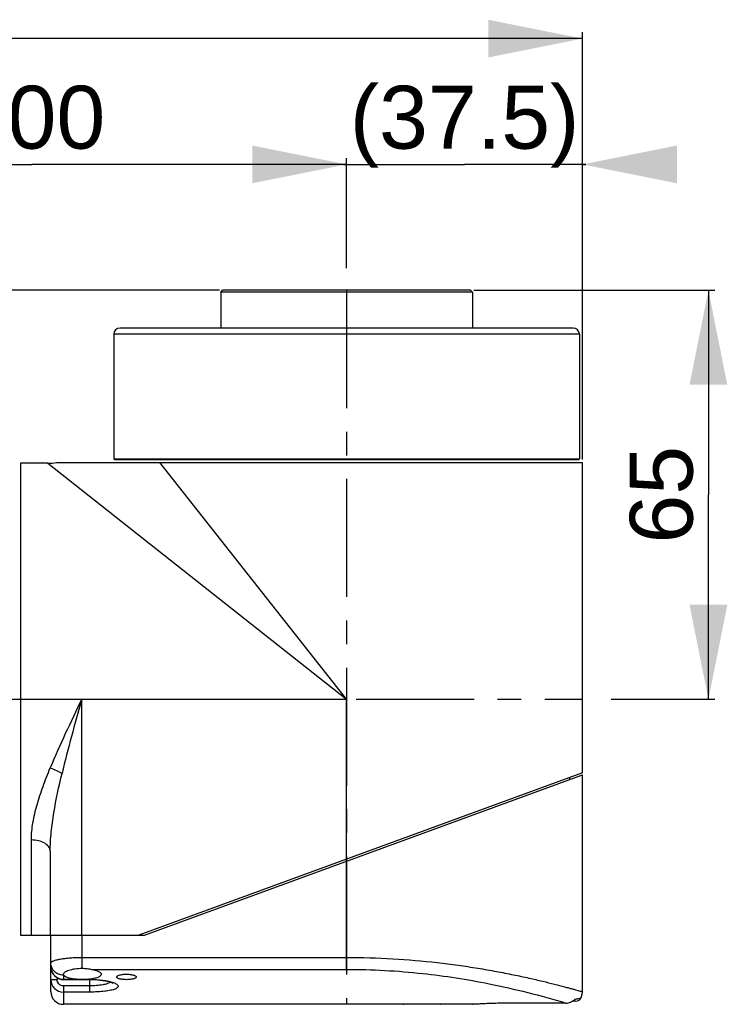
# Model space of a CAD drawing. Header units: millimetres. Extents: x 12 to 2508, y 25 to 1770.
# Tile 28 of 54: x 1638 to 1750, y 1211 to 1368. Entities that reach past the tile are written whole.
import ezdxf

# ---------------------------------------------------------------- set-up
doc = ezdxf.new("R2010")
doc.units = ezdxf.units.MM
doc.linetypes.add('CENTER', pattern=[0.6, 0.375, -0.075, 0.075, -0.075])
for name, color, linetype in [('COVER_S_PBL30', 7, 'Continuous'), ('FLANGE_E_PBL3', 7, 'Continuous'), ('HOLDER_S_PBL18', 7, 'Continuous'), ('MODULE_S_ABL17', 7, 'Continuous'), ('new_view_6_VBL0', 7, 'Continuous')]:
    doc.layers.add(name, color=color, linetype=linetype)
doc.styles.get("Standard").update_dxf_attribs({"font": 'arial.ttf'})
doc.dimstyles.new('DIMSTYLE_4', dxfattribs={"dimtxt": 10, "dimasz": 15, "dimexe": 1, "dimexo": 0.5, "dimgap": 2.5, "dimtad": 1, "dimdsep": 46, "dimtxsty": 'Standard', "dimblk": '_FILLED', "dimblk1": '_FILLED', "dimblk2": '_FILLED', "dimcen": 0.09, "dimclrt": 134, "dimazin": 2, "dimtp": 0.5, "dimtm": 0.5, "dimtfac": 1, "dimtofl": 0, "dimtmove": 0, "dimatfit": 3, "dimldrblk": '_FILLED', "dimfxl": 1, "dimtolj": 1, "dimarcsym": 0})
doc.dimstyles.new('DIMSTYLE_5', dxfattribs={"dimtxt": 10, "dimasz": 15, "dimexe": 1, "dimexo": 0.5, "dimgap": 2.5, "dimtad": 1, "dimdec": 0, "dimdsep": 46, "dimtxsty": 'Standard', "dimblk": '_FILLED', "dimblk1": '_FILLED', "dimblk2": '_FILLED', "dimcen": 0.09, "dimclrt": 134, "dimazin": 2, "dimtp": 0.8, "dimtm": 0.8, "dimtfac": 1, "dimtdec": 0, "dimtofl": 0, "dimtmove": 0, "dimatfit": 3, "dimldrblk": '_FILLED', "dimfxl": 1, "dimtolj": 1, "dimarcsym": 0})
doc.dimstyles.new('DIMSTYLE_6', dxfattribs={"dimtxt": 10, "dimasz": 15, "dimexe": 1, "dimexo": 0.5, "dimgap": 2.5, "dimtad": 1, "dimdsep": 46, "dimtxsty": 'Standard', "dimblk": '_FILLED', "dimblk1": '_FILLED', "dimblk2": '_FILLED', "dimcen": 0.09, "dimclrt": 134, "dimazin": 2, "dimtp": 0.3, "dimtm": 0.3, "dimtfac": 1, "dimtofl": 0, "dimtmove": 0, "dimatfit": 3, "dimldrblk": '_FILLED', "dimfxl": 1, "dimtolj": 1, "dimarcsym": 0})
doc.dimstyles.new('DIMSTYLE_7', dxfattribs={"dimtxt": 10, "dimasz": 6, "dimexe": 1, "dimexo": 0.5, "dimtad": 1, "dimdsep": 46, "dimtxsty": 'Standard', "dimblk": '_FILLED', "dimblk1": '_FILLED', "dimblk2": '_FILLED', "dimcen": 0.09, "dimclrt": 134, "dimazin": 2, "dimtp": 0.2, "dimtm": 0.2, "dimtfac": 1, "dimtofl": 0, "dimtmove": 0, "dimatfit": 1, "dimldrblk": '_FILLED', "dimfxl": 1, "dimtolj": 1, "dimarcsym": 0})

# ---------------------------------------------------------------- blocks, each defined once
blk = doc.blocks.new('_FILLED')
at = {"color": 0, "linetype": 'ByBlock'}
blk.add_solid([(0, 0), (-1, 0.2), (-1, -0.2)], dxfattribs=at)
blk = doc.blocks.new('*D15')
at = {"color": 134, "transparency": 16777216}
for p, q in [((355.63, 1722.33), (7.33, 1722.33)), ((8.33, 1722.33), (8.33, 1272.33)), ((8.33, 822.33), (8.33, 1272.33)), ((200.83, 822.33), (7.33, 822.33))]:
    blk.add_line(p, q, dxfattribs=at)
at = {"color": 134, "transparency": 16777216, "xscale": 15, "yscale": 15, "zscale": 15}
for p, rotation in [((8.33, 1722.33), 90), ((8.33, 822.33), 270)]:
    blk.add_blockref('_FILLED', p, dxfattribs=dict(at, rotation=rotation))
at = {"color": 134, "transparency": 16777216, "insert": (-4.17, 1272.33), "char_height": 10, "width": 23, "attachment_point": 2, "rotation": 90, "line_spacing_factor": 0.9}
blk.add_mtext('900', dxfattribs=at)
blk = doc.blocks.new('*D17')
at = {"color": 134, "transparency": 16777216}
for p, q in [((275.83, 1700.06), (275.83, 1743.33)), ((275.83, 1742.33), (325.83, 1742.33)), ((375.83, 1742.33), (325.83, 1742.33)), ((375.83, 1729.57), (375.83, 1743.33))]:
    blk.add_line(p, q, dxfattribs=at)
at = {"color": 134, "transparency": 16777216, "xscale": 15, "yscale": 15, "zscale": 15, "rotation": 180}
blk.add_blockref('_FILLED', (275.83, 1742.33), dxfattribs=at)
at = {"color": 134, "transparency": 16777216, "xscale": 15, "yscale": 15, "zscale": 15}
blk.add_blockref('_FILLED', (375.83, 1742.33), dxfattribs=at)
at = {"color": 134, "transparency": 16777216, "insert": (325.83, 1754.83), "char_height": 10, "width": 23, "attachment_point": 2, "line_spacing_factor": 0.9}
blk.add_mtext('100', dxfattribs=at)
blk = doc.blocks.new('*D18')
at = {"color": 134, "transparency": 16777216}
for p, q in [((375.83, 1742.33), (375.33, 1742.33)), ((375.33, 1742.33), (394.58, 1742.33)), ((375.83, 1725.84), (375.83, 1743.33)), ((413.83, 1742.33), (394.58, 1742.33)), ((413.33, 1695.43), (413.33, 1743.33)), ((413.33, 1742.33), (413.83, 1742.33))]:
    blk.add_line(p, q, dxfattribs=at)
at = {"color": 134, "transparency": 16777216, "xscale": 15, "yscale": 15, "zscale": 15}
blk.add_blockref('_FILLED', (375.83, 1742.33), dxfattribs=at)
at = {"color": 134, "transparency": 16777216, "xscale": 15, "yscale": 15, "zscale": 15, "rotation": 180}
blk.add_blockref('_FILLED', (413.33, 1742.33), dxfattribs=at)
at = {"color": 134, "transparency": 16777216, "insert": (394.58, 1754.83), "char_height": 10, "width": 34.4815, "attachment_point": 2, "line_spacing_factor": 0.9}
blk.add_mtext('(37.5)', dxfattribs=at)
blk = doc.blocks.new('*D19')
at = {"color": 134, "transparency": 16777216}
for p, q in [((396.03, 1722.33), (434.33, 1722.33)), ((433.33, 1722.33), (433.33, 1689.83)), ((433.33, 1657.33), (433.33, 1689.83)), ((417.85, 1657.33), (434.33, 1657.33))]:
    blk.add_line(p, q, dxfattribs=at)
at = {"color": 134, "transparency": 16777216, "xscale": 15, "yscale": 15, "zscale": 15}
for p, rotation in [((433.33, 1722.33), 90), ((433.33, 1657.33), 270)]:
    blk.add_blockref('_FILLED', p, dxfattribs=dict(at, rotation=rotation))
at = {"color": 134, "transparency": 16777216, "insert": (420.83, 1689.83), "char_height": 10, "width": 15.3333, "attachment_point": 2, "rotation": 90, "line_spacing_factor": 0.9}
blk.add_mtext('65', dxfattribs=at)
blk = doc.blocks.new('*D25')
at = {"color": 134, "transparency": 16777216}
for p, q in [((68.33, 1340.83), (68.33, 1763.33)), ((68.33, 1762.33), (240.83, 1762.33)), ((413.33, 1762.33), (240.83, 1762.33)), ((413.33, 1695.43), (413.33, 1763.33))]:
    blk.add_line(p, q, dxfattribs=at)
at = {"color": 134, "transparency": 16777216, "xscale": 15, "yscale": 15, "zscale": 15, "rotation": 180}
blk.add_blockref('_FILLED', (68.33, 1762.33), dxfattribs=at)
at = {"color": 134, "transparency": 16777216, "xscale": 15, "yscale": 15, "zscale": 15}
blk.add_blockref('_FILLED', (413.33, 1762.33), dxfattribs=at)
at = {"color": 134, "transparency": 16777216, "insert": (240.83, 1774.83), "char_height": 10, "width": 31.4444, "attachment_point": 2, "line_spacing_factor": 0.9}
blk.add_mtext('(345)', dxfattribs=at)
blk = doc.blocks.new('COVER_S_PBL30', base_point=(371.08, 1627.08))
at = {"layer": 'COVER_S_PBL30', "color": 7}
for p, q in [((343.73, 1619.83), (413.34, 1645.33)), ((413.33, 1610.83), (413.33, 1645.33)), ((328.83, 1610.83), (328.83, 1619.83)), ((332.33, 1619.83), (343.73, 1619.83)), ((330.84, 1613.53), (330.83, 1613.6)), ((330.83, 1612.78), (335.03, 1612.78)), ((384.83, 1608.83), (330.83, 1608.83)), ((384.83, 1608.83), (384.93, 1608.83)), ((390.73, 1608.83), (390.83, 1608.83)), ((390.74, 1608.83), (390.83, 1608.83)), ((395.83, 1608.83), (390.83, 1608.83)), ((395.83, 1608.83), (395.87, 1608.83)), ((410.66, 1609.03), (402.83, 1609.03)), ((412.2, 1609.33), (411.71, 1609.33))]:
    blk.add_line(p, q, dxfattribs=at)
at = {"layer": 'COVER_S_PBL30', "color": 2}
for p, q in [((375.83, 1614.39), (375.83, 1631.59)), ((333.83, 1614.56), (333.83, 1619.83)), ((333.83, 1616.29), (375.83, 1616.29)), ((335.33, 1614.39), (375.83, 1614.39)), ((328.83, 1612.78), (329.83, 1612.78)), ((329.83, 1613.07), (329.83, 1612.78)), ((330.83, 1613.47), (330.83, 1612.78)), ((330.83, 1612.81), (332.88, 1612.81)), ((334.79, 1612.81), (335.03, 1612.81)), ((335.03, 1610.78), (335.03, 1612.81)), ((330.83, 1611.77), (330.83, 1608.83)), ((335.03, 1611.77), (330.83, 1611.77)), ((335.03, 1610.78), (330.83, 1610.78))]:
    blk.add_line(p, q, dxfattribs=at)
at = {"layer": 'COVER_S_PBL30', "color": 7}
for points in [[(328.83, 1614.81), (328.85, 1614.51), (328.99, 1614.01), (329.25, 1613.56), (329.62, 1613.19), (330.06, 1612.94), (330.54, 1612.8), (330.83, 1612.78)], [(335.03, 1612.78), (335.77, 1612.76), (336.67, 1612.69), (337.47, 1612.57), (338.09, 1612.44), (338.47, 1612.31), (338.67, 1612.22), (338.7, 1612.2)], [(413.06, 1609.83), (413.09, 1609.88), (413.29, 1610.42), (413.33, 1610.83)], [(412.2, 1609.33), (412.5, 1609.37), (412.77, 1609.51), (412.99, 1609.72), (413.06, 1609.83)]]:
    blk.add_lwpolyline(points, dxfattribs=at)
at = {"layer": 'COVER_S_PBL30', "color": 2}
for centre, radius, start, end in [((330.83, 1614.81), 2, 179.9808, 269.9748), ((330.83, 1612.78), 2, 179.9952, 269.9922), ((330.83, 1615.53), 2.06, 269.5475, 269.9999), ((337.27, 1608.24), 4.33, 69.8881, 70.7773)]:
    blk.add_arc(centre, radius, start, end, dxfattribs=at)
at = {"layer": 'COVER_S_PBL30', "color": 7}
for centre, radius, start, end in [((330.83, 1610.83), 2, 180, 270), ((387.83, 1488.83), 120.04, 90.0002, 91.4323), ((410.7, 1611.02), 1.98, 312.078, 315.7043)]:
    blk.add_arc(centre, radius, start, end, dxfattribs=at)
at = {"layer": 'COVER_S_PBL30', "color": 2}
for points, knots in [([(328.83, 1615.39), (328.83, 1615.46), (328.91, 1615.56), (329.05, 1615.65), (329.22, 1615.73), (329.43, 1615.81), (329.78, 1615.92), (330.33, 1616.03), (331.07, 1616.15), (331.93, 1616.23), (332.86, 1616.28), (333.5, 1616.29), (333.83, 1616.29)], [0, 0, 0, 0, 0.037125, 0.064855, 0.09996, 0.142667, 0.192894, 0.314662, 0.461774, 0.629219, 0.810959, 1, 1, 1, 1]), ([(330.82, 1613.47), (330.56, 1613.47), (330.04, 1613.57), (329.38, 1614), (328.94, 1614.64), (328.83, 1615.14), (328.83, 1615.39)], [0, 0, 0, 0, 0.254544, 0.506373, 0.754489, 1, 1, 1, 1]), ([(375.83, 1616.29), (378.28, 1616.29), (383.09, 1616.15), (389, 1615.64), (393.49, 1615.07), (396.63, 1614.6), (399.56, 1614.08), (402.27, 1613.55), (404.72, 1613.03), (406.9, 1612.52), (408.78, 1612.06), (410.16, 1611.7), (411.1, 1611.45), (411.68, 1611.29), (412.17, 1611.16), (412.58, 1611.04), (412.88, 1610.96), (413.15, 1610.88), (413.21, 1610.86), (413.35, 1610.82), (413.33, 1610.83)], [0, 0, 0, 0, 0.193421, 0.379413, 0.467455, 0.551119, 0.629657, 0.702358, 0.76854, 0.827551, 0.878766, 0.921601, 0.939711, 0.955534, 0.969019, 0.980119, 0.988792, 0.995012, 0.998753, 1, 1, 1, 1]), ([(375.83, 1614.39), (379.87, 1614.39), (387.48, 1613.97), (399.13, 1612.15), (406.65, 1610.24), (410.66, 1609.03)], [0, 0, 0, 0, 0.3429, 0.644974, 1, 1, 1, 1]), ([(330.83, 1611.77), (330.7, 1611.77), (330.44, 1611.82), (330.1, 1612.05), (329.88, 1612.39), (329.83, 1612.65), (329.83, 1612.78)], [0, 0, 0, 0, 0.249976, 0.499918, 0.749904, 1, 1, 1, 1]), ([(335.03, 1612.81), (335.72, 1612.81), (336.72, 1612.75), (337.94, 1612.54), (338.46, 1612.4), (338.69, 1612.32)], [0, 0, 0, 0, 0.560437, 0.801457, 1, 1, 1, 1]), ([(338.34, 1612.36), (338.27, 1612.31), (338.11, 1612.22), (337.69, 1612.05), (337.01, 1611.9), (336.07, 1611.79), (335.39, 1611.77), (335.03, 1611.77)], [0, 0, 0, 0, 0.073279, 0.164103, 0.396275, 0.683089, 1, 1, 1, 1]), ([(338.76, 1612.3), (338.86, 1612.26), (339.05, 1612.19), (339.28, 1612.06), (339.44, 1611.92), (339.54, 1611.78), (339.53, 1611.62), (339.43, 1611.48), (339.26, 1611.36), (339.01, 1611.25), (338.7, 1611.14), (338.32, 1611.05), (337.87, 1610.97), (337.18, 1610.88), (336.23, 1610.8), (335.44, 1610.78), (335.03, 1610.78)], [0, 0, 0, 0, 0.057221, 0.10351, 0.139271, 0.166434, 0.189834, 0.21678, 0.252408, 0.29874, 0.356242, 0.42468, 0.503291, 0.590971, 0.787417, 1, 1, 1, 1]), ([(412.11, 1609.64), (412.19, 1609.66), (412.34, 1609.68), (412.53, 1609.72), (412.7, 1609.75), (412.83, 1609.78), (412.93, 1609.8), (412.99, 1609.81), (413.03, 1609.82), (413.05, 1609.83), (413.06, 1609.83), (413.06, 1609.83), (413.06, 1609.83)], [0, 0, 0, 0, 0.247222, 0.452424, 0.622616, 0.760032, 0.866137, 0.941333, 0.967398, 0.985812, 0.996647, 1, 1, 1, 1])]:
    blk.add_open_spline(points, degree=3, knots=knots, dxfattribs=at)
at = {"layer": 'COVER_S_PBL30', "color": 7}
for points, knots in [([(330.83, 1613.6), (330.83, 1613.74), (331.02, 1613.95), (331.34, 1614.12), (331.71, 1614.27), (332.16, 1614.39), (332.87, 1614.53), (333.44, 1614.56), (333.83, 1614.56)], [0, 0, 0, 0, 0.123882, 0.219598, 0.339591, 0.482008, 0.643219, 1, 1, 1, 1]), ([(332.88, 1612.81), (332.61, 1612.83), (332.13, 1612.9), (331.57, 1613.03), (331.22, 1613.17), (331, 1613.3), (330.87, 1613.44), (330.84, 1613.53)], [0, 0, 0, 0, 0.357823, 0.650768, 0.767574, 0.863584, 1, 1, 1, 1]), ([(333.83, 1614.56), (334.09, 1614.56), (334.59, 1614.52), (335.09, 1614.43), (335.33, 1614.39)], [0, 0, 0, 0, 0.516864, 1, 1, 1, 1]), ([(336.83, 1613.6), (336.83, 1613.55), (336.8, 1613.45), (336.68, 1613.32), (336.51, 1613.2), (336.26, 1613.1), (335.96, 1613), (335.47, 1612.89), (335.07, 1612.83), (334.79, 1612.81)], [0, 0, 0, 0, 0.059425, 0.131232, 0.222932, 0.337294, 0.474276, 0.63238, 1, 1, 1, 1]), ([(335.33, 1614.39), (335.54, 1614.35), (335.92, 1614.26), (336.35, 1614.1), (336.6, 1613.95), (336.73, 1613.84), (336.81, 1613.72), (336.83, 1613.64), (336.83, 1613.6)], [0, 0, 0, 0, 0.36351, 0.651752, 0.765148, 0.858581, 0.934769, 1, 1, 1, 1]), ([(339.26, 1613.17), (339.26, 1613.24), (339.37, 1613.34), (339.53, 1613.42), (339.81, 1613.52), (340.25, 1613.6), (340.63, 1613.62), (340.83, 1613.62)], [0, 0, 0, 0, 0.11883, 0.21355, 0.333679, 0.639613, 1, 1, 1, 1]), ([(340.83, 1613.62), (341.04, 1613.62), (341.41, 1613.6), (341.85, 1613.52), (342.13, 1613.42), (342.3, 1613.34), (342.4, 1613.24), (342.4, 1613.17)], [0, 0, 0, 0, 0.360409, 0.666328, 0.786448, 0.881165, 1, 1, 1, 1]), ([(333.83, 1612.78), (333.75, 1612.78), (333.43, 1612.78), (333.12, 1612.79), (332.88, 1612.81)], [0, 0, 0, 0, 0.254152, 1, 1, 1, 1]), ([(334.79, 1612.81), (334.71, 1612.8), (334.39, 1612.78), (334.07, 1612.78), (333.83, 1612.78)], [0, 0, 0, 0, 0.244258, 1, 1, 1, 1]), ([(340.83, 1612.75), (340.63, 1612.75), (340.33, 1612.77), (339.96, 1612.82), (339.73, 1612.87), (339.53, 1612.93), (339.37, 1613.01), (339.26, 1613.11), (339.26, 1613.17)], [0, 0, 0, 0, 0.36138, 0.524493, 0.668103, 0.788069, 0.882282, 1, 1, 1, 1]), ([(342.4, 1613.17), (342.4, 1613.11), (342.3, 1613.01), (342.13, 1612.93), (341.94, 1612.87), (341.7, 1612.82), (341.33, 1612.77), (341.04, 1612.75), (340.83, 1612.75)], [0, 0, 0, 0, 0.11771, 0.211924, 0.331897, 0.475512, 0.63863, 1, 1, 1, 1]), ([(390.83, 1608.83), (390.81, 1608.83), (390.74, 1608.83), (390.57, 1608.84), (390.29, 1608.84), (389.93, 1608.85), (389.48, 1608.85), (388.77, 1608.86), (388.21, 1608.87), (387.83, 1608.87)], [0, 0, 0, 0, 0.019224, 0.076144, 0.168551, 0.29291, 0.444458, 0.617307, 1, 1, 1, 1]), ([(402.83, 1609.03), (401.94, 1609.03), (400.64, 1609.02), (398.99, 1608.97), (397.95, 1608.93), (397.09, 1608.89), (396.45, 1608.86), (396.05, 1608.84), (395.88, 1608.83), (395.83, 1608.83)], [0, 0, 0, 0, 0.382549, 0.555386, 0.706911, 0.831302, 0.923785, 0.98076, 1, 1, 1, 1])]:
    blk.add_open_spline(points, degree=3, knots=knots, dxfattribs=at)
at = {"layer": 'COVER_S_PBL30', "color": 2}
blk.add_open_spline([(330.83, 1613.47), (330.83, 1613.49), (330.84, 1613.51), (330.84, 1613.53)], degree=3, dxfattribs=at)
at = {"layer": 'COVER_S_PBL30', "color": 7}
for points in [[(410.66, 1609.03), (410.92, 1609.03), (411.18, 1609.08), (411.43, 1609.18)], [(411.43, 1609.18), (411.64, 1609.27), (411.85, 1609.4), (412.02, 1609.55)]]:
    blk.add_open_spline(points, degree=3, dxfattribs=at)
blk = doc.blocks.new('FLANGE_E_PBL3', base_point=(215.081, 1288.578))
at = {"layer": 'FLANGE_E_PBL3', "color": 7}
for p, q in [((355.832, 1722.028), (356.132, 1722.328)), ((355.832, 1722.028), (355.832, 1716.328)), ((395.832, 1722.028), (355.832, 1722.028)), ((395.532, 1722.328), (356.132, 1722.328)), ((395.832, 1722.028), (395.532, 1722.328)), ((395.832, 1722.028), (395.832, 1716.328)), ((338.832, 1715.328), (338.832, 1695.528)), ((411.832, 1716.328), (339.832, 1716.328)), ((412.832, 1715.328), (412.832, 1695.528)), ((338.832, 1695.528), (338.932, 1695.428)), ((338.832, 1695.528), (412.832, 1695.528)), ((338.932, 1695.428), (412.732, 1695.428)), ((412.832, 1695.528), (412.732, 1695.428))]:
    blk.add_line(p, q, dxfattribs=at)
at = {"layer": 'FLANGE_E_PBL3', "color": 2}
blk.add_line((412.832, 1715.328), (338.832, 1715.328), dxfattribs=at)
at = {"layer": 'FLANGE_E_PBL3', "color": 7}
for centre, start, end in [((339.832, 1715.328), 90, 180), ((411.832, 1715.328), 0, 90)]:
    blk.add_arc(centre, 1, start, end, dxfattribs=at)
at = {"layer": 'FLANGE_E_PBL3', "color": 134}
for base, p1, p2, angle, dimstyle, picture, middle in [((275.832, 1742.328), (375.832, 1729.067), (275.832, 1699.564), 180, 'DIMSTYLE_6', '*D17', (326.093, 1742.328)), ((8.332, 822.328), (356.132, 1722.328), (201.332, 822.328), 270, 'DIMSTYLE_5', '*D15', (8.332, 1272.33))]:
    dim = blk.add_linear_dim(base=base, p1=p1, p2=p2, angle=angle, dimstyle=dimstyle, dxfattribs=at)
    dim.commit()
    dim.dimension.update_dxf_attribs({"geometry": picture, "text_midpoint": middle, "dimtype": 128})
dim = blk.add_linear_dim(base=(413.332, 1742.328), p1=(375.832, 1725.34), p2=(413.332, 1694.928), text='(<>)', dimstyle='DIMSTYLE_6', dxfattribs=at)
dim.commit()
dim.dimension.update_dxf_attribs({"geometry": '*D18', "text_midpoint": (394.582, 1742.328), "dimtype": 128})
dim = blk.add_linear_dim(base=(433.331, 1657.328), p1=(395.532, 1722.328), p2=(417.346, 1657.328), angle=270, dimstyle='DIMSTYLE_7', override={"dimpost": '<>'}, dxfattribs=at)
dim.commit()
dim.dimension.update_dxf_attribs({"geometry": '*D19', "text_midpoint": (433.331, 1689.709), "dimtype": 128})
blk = doc.blocks.new('HOLDER_S_PBL18', base_point=(240.832, 1557.578))
at = {"layer": 'HOLDER_S_PBL18', "color": 7}
for p, q in [((329.743, 1694.928), (413.332, 1694.928)), ((413.332, 1645.628), (413.332, 1694.928)), ((324.032, 1694.828), (324.032, 1619.828)), ((328.332, 1694.828), (324.032, 1694.828)), ((413.332, 1645.628), (342.832, 1619.828)), ((411.332, 1644.595), (411.332, 1644.896)), ((328.732, 1633.162), (328.732, 1619.828)), ((324.032, 1619.828), (342.832, 1619.828))]:
    blk.add_line(p, q, dxfattribs=at)
at = {"layer": 'HOLDER_S_PBL18', "color": 2}
for p, q in [((375.832, 1657.328), (346.148, 1694.928)), ((328.332, 1694.828), (375.832, 1657.328)), ((333.732, 1619.828), (333.732, 1657.328)), ((333.732, 1657.328), (375.832, 1657.328)), ((375.832, 1631.589), (375.832, 1657.328)), ((325.732, 1619.828), (325.732, 1634.952))]:
    blk.add_line(p, q, dxfattribs=at)
at = {"layer": 'HOLDER_S_PBL18', "color": 7}
blk.add_arc((328.331, 1704.841), 10.013, 270.00576, 278.10446, dxfattribs=at)
at = {"layer": 'HOLDER_S_PBL18', "color": 2}
for points, knots in [([(333.732, 1657.328), (332.858, 1655.507), (331.125, 1651.897), (329.485, 1648.243), (328.732, 1646.409)], [0, 0, 0, 0, 0.5046629, 1, 1, 1, 1]), ([(333.732, 1657.328), (333.186, 1655.361), (332.097, 1651.442), (331.075, 1647.505), (330.607, 1645.535)], [0, 0, 0, 0, 0.5020706, 1, 1, 1, 1]), ([(325.732, 1634.952), (325.732, 1635.871), (325.938, 1637.765), (326.622, 1640.602), (327.577, 1643.5), (328.332, 1645.433), (328.732, 1646.409)], [0, 0, 0, 0, 0.2315814, 0.4772661, 0.7343346, 1, 1, 1, 1]), ([(328.732, 1646.409), (329.073, 1646.29), (329.714, 1646.031), (330.327, 1645.71), (330.607, 1645.535)], [0, 0, 0, 0, 0.5224458, 1, 1, 1, 1]), ([(328.732, 1633.162), (328.732, 1634.173), (328.862, 1636.221), (329.444, 1640.362), (330.115, 1643.462), (330.607, 1645.535)], [0, 0, 0, 0, 0.2418564, 0.4901914, 1, 1, 1, 1]), ([(328.732, 1633.162), (328.732, 1633.28), (328.69, 1633.525), (328.51, 1633.868), (328.225, 1634.178), (327.7, 1634.552), (326.855, 1634.869), (326.118, 1634.952), (325.732, 1634.952)], [0, 0, 0, 0, 0.0928418, 0.1917037, 0.3006789, 0.4216943, 0.6965855, 1, 1, 1, 1])]:
    blk.add_open_spline(points, degree=3, knots=knots, dxfattribs=at)
at = {"layer": 'HOLDER_S_PBL18', "color": 134}
dim = blk.add_linear_dim(base=(68.332, 1762.328), p1=(413.332, 1694.928), p2=(68.332, 1340.328), angle=180, text='(<>)', dimstyle='DIMSTYLE_4', dxfattribs=at)
dim.commit()
dim.dimension.update_dxf_attribs({"geometry": '*D25', "text_midpoint": (240.832, 1762.328), "dimtype": 128})
blk = doc.blocks.new('MODULE_S_ABL17', base_point=(240.83, 1557.58))
at = {"layer": 'COVER_S_PBL30'}
blk.add_blockref('COVER_S_PBL30', (371.08, 1627.08), dxfattribs=at)
at = {"layer": 'HOLDER_S_PBL18'}
blk.add_blockref('HOLDER_S_PBL18', (240.83, 1557.58), dxfattribs=at)
blk = doc.blocks.new('NEW_VIEW_6_VBL0', base_point=(215.08, 1298.58))
at = {"layer": 'FLANGE_E_PBL3'}
blk.add_blockref('FLANGE_E_PBL3', (215.08, 1288.58), dxfattribs=at)
at = {"layer": 'MODULE_S_ABL17'}
blk.add_blockref('MODULE_S_ABL17', (240.83, 1557.58), dxfattribs=at)

msp = doc.modelspace()

# ---------------------------------------------------------------- linework, layer by layer
at = {"color": 1, "linetype": 'CENTER', "ltscale": 50}
for p, q in [((1690, 1324.75), (1690, 1211.25)), ((1541.5, 1259.75), (1727.5, 1259.75))]:
    msp.add_line(p, q, dxfattribs=at)

# ---------------------------------------------------------------- block references
at = {"layer": 'new_view_6_VBL0'}
msp.add_blockref('NEW_VIEW_6_VBL0', (1529.25, 901), dxfattribs=at)

doc.saveas('drawing.dxf')
